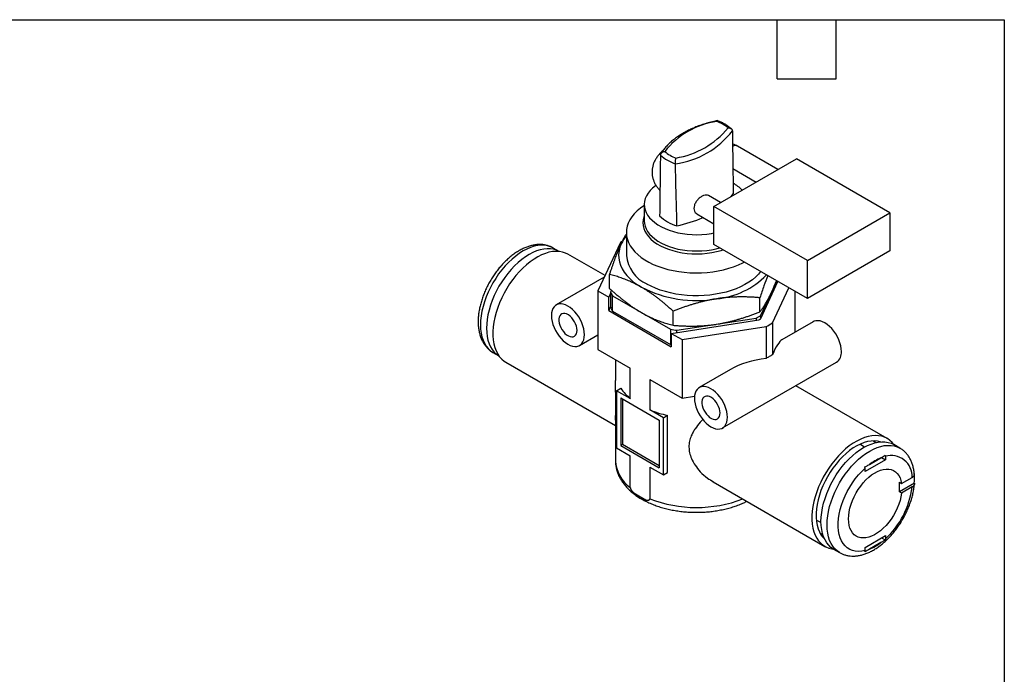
# Model space of a CAD drawing. Header units: millimetres. Extents: x 6 to 273, y 6 to 210.
# Tile 3 of 3: x 147 to 273, y 125 to 210. Entities that reach past the tile are written whole.
import ezdxf

# ---------------------------------------------------------------- set-up
doc = ezdxf.new("R2010")
doc.units = ezdxf.units.MM
doc.linetypes.add('SLD-Solid', pattern=[0])
doc.layers.add('TEXT', color=140, linetype='SLD-Solid', lineweight=25)

msp = doc.modelspace()

# ---------------------------------------------------------------- linework, layer by layer
for p, q in [((243.95, 190.3), (238.75, 193.3)), ((235.72, 185.55), (246.33, 191.68)), ((258.35, 184.74), (246.33, 191.68)), ((238.16, 190.42), (241.16, 188.69)), ((236.59, 186.05), (235.05, 186.94)), ((238.21, 187.23), (237.92, 186.82)), ((226.78, 185.79), (226.78, 183.69)), ((247.75, 178.61), (235.72, 185.55)), ((235.72, 180.65), (235.72, 185.55)), ((233.52, 184.61), (235.72, 183.33)), ((247.75, 178.61), (258.35, 184.74)), ((258.35, 184.74), (258.35, 179.84)), ((224.48, 182.21), (224.48, 179.26)), ((215.08, 180.21), (215.06, 180.22)), ((215.85, 179.76), (215.08, 180.21)), ((223.71, 180.92), (220.82, 174.69)), ((247.75, 173.72), (235.72, 180.65)), ((258.35, 179.84), (247.75, 173.72)), ((221.73, 176.66), (216.97, 179.41)), ((247.75, 173.72), (247.75, 178.61)), ((221.64, 176.46), (215.47, 172.89)), ((222.32, 175), (222.32, 176.8)), ((241.74, 171.13), (243.95, 175.9)), ((243.14, 174.5), (243.82, 175.98)), ((220.82, 174.69), (220.82, 167.17)), ((220.82, 174.69), (222.21, 173.88)), ((222.56, 174.79), (222.45, 174.55)), ((243.24, 170.58), (245.34, 175.1)), ((246.13, 174.65), (246.13, 169.37)), ((222.45, 174.42), (222.21, 173.88)), ((222.21, 172.17), (222.21, 173.88)), ((222.45, 174.55), (222.45, 172.59)), ((222.68, 172.1), (222.68, 174.06)), ((222.68, 174.06), (226.4, 171.91)), ((241.64, 172.01), (241.64, 173.81)), ((241.77, 171.56), (243.14, 174.5)), ((222.45, 172.7), (222.21, 172.17)), ((222.21, 172.17), (230.25, 167.53)), ((222.68, 172.1), (230.13, 167.8)), ((226.4, 171.91), (230.13, 169.76)), ((230.25, 169.24), (241.48, 170.98)), ((230.49, 170.28), (230.49, 172.09)), ((236.06, 170.42), (241.15, 171.2)), ((241.15, 171.2), (241.15, 170.93)), ((241.77, 171.21), (241.77, 171.56)), ((230.13, 169.76), (230.13, 167.8)), ((230.98, 169.63), (236.06, 170.42)), ((230.98, 169.35), (230.98, 169.63)), ((231.64, 168.44), (242.43, 170.11)), ((242.43, 170.11), (242.43, 166.02)), ((243.24, 170.58), (243.24, 166.49)), ((248.49, 170.73), (244.46, 168.41)), ((218.46, 167.7), (220.82, 169.06)), ((230.25, 169.24), (231.64, 168.44)), ((230.25, 169.24), (230.25, 167.53)), ((231.64, 168.44), (231.64, 160.93)), ((220.82, 167.17), (224.98, 164.77)), ((207.33, 166.79), (208.1, 166.34)), ((223.08, 165.87), (223.08, 163.19)), ((208.97, 165.55), (223.08, 157.41)), ((224.98, 160.85), (224.98, 164.77)), ((237.88, 164.6), (233.85, 162.28)), ((236.85, 157.08), (251.49, 165.53)), ((227.47, 163.33), (231.64, 160.93)), ((227.47, 163.33), (227.47, 159.41)), ((223.22, 161.87), (223.76, 162.18)), ((257.98, 155.73), (246.24, 162.51)), ((223.22, 161.87), (223.22, 154.52)), ((224.98, 160.85), (223.22, 161.87)), ((223.75, 160.95), (228.7, 158.09)), ((223.75, 160.95), (223.75, 154.82)), ((223.97, 160.82), (223.97, 154.95)), ((231.64, 160.93), (233.24, 161.18)), ((229.23, 158.4), (227.47, 159.41)), ((229.23, 158.4), (229.77, 158.71)), ((229.23, 151.05), (229.23, 158.4)), ((229.77, 151.36), (229.77, 158.71)), ((223.08, 158.09), (223.08, 152.88)), ((228.7, 158.09), (228.7, 151.97)), ((223.22, 154.52), (224.98, 153.5)), ((223.97, 154.95), (223.75, 154.82)), ((223.75, 154.82), (228.7, 151.97)), ((228.7, 152.21), (223.97, 154.95)), ((255.09, 154.63), (254.48, 154.98)), ((257.1, 155.29), (257.08, 155.31)), ((259.62, 154.49), (258.85, 154.94)), ((224.98, 149.42), (224.98, 153.5)), ((255.72, 152.4), (257.19, 153.24)), ((257.27, 153.29), (257.77, 153)), ((257.77, 153.43), (257.77, 153)), ((227.47, 152.06), (229.23, 151.05)), ((227.47, 152.06), (227.47, 147.98)), ((257.77, 153), (255.15, 151.49)), ((255.15, 151.49), (255.15, 151.92)), ((229.23, 151.05), (229.77, 151.36)), ((259.85, 149.94), (261.2, 150.72)), ((235.65, 150.15), (249.98, 141.87)), ((259.56, 150.11), (259.85, 149.94)), ((261.49, 149.99), (259.56, 148.88)), ((261.2, 149.5), (259.85, 148.72)), ((225.42, 148.76), (227.04, 147.82)), ((259.85, 148.72), (259.56, 148.88)), ((248.88, 145.28), (249.49, 144.93)), ((255.15, 141.74), (257.77, 143.25)), ((257.77, 143.25), (257.77, 142.83)), ((249.9, 142.87), (249.92, 142.86)), ((255.15, 141.32), (255.15, 141.74)), ((257.19, 142.35), (255.72, 141.5)), ((257.27, 142.97), (257.75, 142.69)), ((251.1, 141.52), (251.88, 141.07))]:
    msp.add_line(p, q)
at = {"flags": 128}
for points in [[(228.28, 188.23), (228.22, 188.19), (227.85, 187.89), (227.54, 187.58), (227.27, 187.25), (227.06, 186.91), (226.91, 186.56), (226.81, 186.2), (226.78, 185.84), (226.8, 185.47), (226.88, 185.11), (227.02, 184.76), (227.21, 184.42), (227.46, 184.08), (227.77, 183.77), (228.12, 183.47), (228.52, 183.19), (228.97, 182.93), (229.45, 182.7), (229.97, 182.49), (230.52, 182.32), (231.09, 182.17), (231.69, 182.06), (232.3, 181.98), (232.93, 181.94), (233.55, 181.92), (234.18, 181.94), (234.8, 182), (235.41, 182.09), (235.72, 182.15)], [(226.78, 185.68), (226.73, 185.65), (226.27, 185.32), (225.86, 184.97), (225.49, 184.61), (225.18, 184.22), (224.92, 183.82), (224.72, 183.42), (224.58, 183), (224.5, 182.58), (224.48, 182.16), (224.51, 181.73), (224.61, 181.31), (224.77, 180.9), (224.98, 180.49), (225.25, 180.1), (225.58, 179.72), (225.95, 179.36), (226.38, 179.01), (226.86, 178.69), (227.38, 178.39), (227.94, 178.11), (228.53, 177.87), (229.16, 177.65), (229.82, 177.46), (230.5, 177.31), (231.21, 177.18), (231.92, 177.09), (232.65, 177.04), (233.38, 177.01), (234.12, 177.03), (234.85, 177.07), (235.57, 177.16), (236.27, 177.27), (236.96, 177.42), (237.63, 177.6), (238.26, 177.81), (238.87, 178.05), (239.44, 178.32), (239.61, 178.41)], [(226.78, 184.31), (226.74, 184.21), (226.64, 183.84), (226.61, 183.47), (226.63, 183.1), (226.71, 182.73), (226.85, 182.37), (227.05, 182.02), (227.31, 181.68), (227.62, 181.35), (227.98, 181.04), (228.4, 180.76), (228.85, 180.49), (229.35, 180.26), (229.88, 180.05), (230.44, 179.87), (231.03, 179.72), (231.65, 179.6), (232.27, 179.52), (232.91, 179.47), (233.56, 179.46), (234.2, 179.48), (234.84, 179.54), (235.46, 179.63), (236.07, 179.75), (236.65, 179.91), (236.89, 179.98)], [(226.78, 183.69), (226.8, 183.38), (226.88, 183.02), (227.02, 182.66), (227.21, 182.32), (227.46, 181.99), (227.77, 181.67), (228.12, 181.37), (228.52, 181.09), (228.97, 180.83), (229.45, 180.6), (229.97, 180.4), (230.52, 180.22), (231.09, 180.08), (231.69, 179.97), (232.3, 179.89), (232.93, 179.84), (233.55, 179.83), (234.18, 179.85), (234.8, 179.9), (235.41, 179.99), (236, 180.11), (236.46, 180.23)], [(215.06, 180.22), (214.72, 180.38), (214.35, 180.5), (213.94, 180.56), (213.52, 180.57), (213.08, 180.53), (212.62, 180.43), (212.15, 180.28), (211.68, 180.08), (211.2, 179.83), (210.72, 179.53), (210.25, 179.18), (209.78, 178.79), (209.33, 178.36), (208.89, 177.9), (208.46, 177.4), (208.06, 176.87), (207.68, 176.31), (207.33, 175.74), (207, 175.14), (206.71, 174.54), (206.46, 173.92), (206.24, 173.31), (206.05, 172.69), (205.91, 172.08), (205.81, 171.48), (205.74, 170.9), (205.72, 170.34), (205.74, 169.8), (205.81, 169.28), (205.91, 168.81), (206.05, 168.36), (206.24, 167.96), (206.46, 167.6), (206.71, 167.28), (207, 167.01), (207.33, 166.79), (207.33, 166.79)], [(215.85, 179.76), (215.5, 179.93), (215.12, 180.05), (214.72, 180.11), (214.3, 180.12), (213.85, 180.08), (213.4, 179.98), (212.93, 179.83), (212.46, 179.63), (211.98, 179.38), (211.5, 179.08), (211.03, 178.73), (210.56, 178.34), (210.11, 177.91), (209.66, 177.45), (209.24, 176.95), (208.84, 176.42), (208.46, 175.86), (208.1, 175.29), (207.78, 174.69), (207.49, 174.09), (207.23, 173.47), (207.01, 172.86), (206.83, 172.24), (206.69, 171.63), (206.58, 171.03), (206.52, 170.45), (206.5, 169.89), (206.52, 169.35), (206.58, 168.84), (206.69, 168.36), (206.83, 167.91), (207.01, 167.51), (207.23, 167.15), (207.49, 166.83), (207.78, 166.56), (208.1, 166.34), (208.11, 166.34)], [(216.97, 179.41), (216.66, 179.56), (216.28, 179.69), (215.87, 179.76), (215.44, 179.78), (214.99, 179.75), (214.53, 179.66), (214.06, 179.52), (213.58, 179.32), (213.09, 179.08), (212.61, 178.79), (212.12, 178.45), (211.64, 178.06), (211.18, 177.64), (210.72, 177.17), (210.28, 176.68), (209.87, 176.15), (209.47, 175.59), (209.1, 175.01), (208.76, 174.41), (208.45, 173.8), (208.18, 173.18), (207.94, 172.55), (207.73, 171.92), (207.57, 171.3), (207.44, 170.68), (207.36, 170.08), (207.32, 169.5), (207.32, 168.93), (207.36, 168.4), (207.44, 167.89), (207.57, 167.42), (207.73, 166.99), (207.94, 166.59), (208.18, 166.24), (208.45, 165.94), (208.76, 165.68), (208.97, 165.55)], [(223.82, 180.75), (223.64, 180.3), (223.53, 179.84), (223.48, 179.37), (223.49, 178.91), (223.58, 178.45), (223.72, 177.99), (223.93, 177.54), (224.2, 177.1), (224.53, 176.68), (224.92, 176.27), (225.36, 175.88), (225.86, 175.52), (226.4, 175.18)], [(241.73, 177.19), (241.46, 176.86), (241.1, 176.49), (240.68, 176.14), (240.22, 175.82), (239.71, 175.51), (239.16, 175.23), (238.57, 174.97), (237.95, 174.75), (237.3, 174.55), (236.62, 174.39), (235.92, 174.26), (235.21, 174.16), (234.48, 174.09), (233.75, 174.06), (233.02, 174.07), (232.29, 174.11), (231.56, 174.18), (230.85, 174.29), (230.16, 174.43), (229.49, 174.6), (228.84, 174.8), (228.23, 175.04), (227.65, 175.3), (227.11, 175.58)], [(219.09, 169.07), (219.06, 169.43), (219, 169.81), (218.89, 170.2), (218.75, 170.59), (218.57, 170.97), (218.35, 171.35), (218.11, 171.69), (217.85, 172.02), (217.56, 172.3), (217.27, 172.55), (216.97, 172.75), (216.66, 172.89), (216.37, 172.99), (216.08, 173.03), (215.82, 173.02), (215.58, 172.95), (215.36, 172.83), (215.18, 172.65), (215.04, 172.43), (214.93, 172.16), (214.87, 171.86), (214.84, 171.52), (214.87, 171.16), (214.93, 170.78), (215.04, 170.39), (215.18, 170), (215.36, 169.62), (215.58, 169.25), (215.82, 168.9), (216.08, 168.58), (216.37, 168.29), (216.66, 168.05), (216.97, 167.85), (217.27, 167.7), (217.56, 167.6), (217.85, 167.56), (218.11, 167.57), (218.35, 167.64), (218.57, 167.77), (218.75, 167.94), (218.89, 168.16), (219, 168.43), (219.06, 168.74), (219.09, 169.07)], [(218.13, 169.62), (218.11, 169.89), (218.05, 170.17), (217.95, 170.46), (217.81, 170.74), (217.64, 171), (217.45, 171.24), (217.24, 171.45), (217.02, 171.61), (216.8, 171.73), (216.58, 171.79), (216.38, 171.8), (216.2, 171.76), (216.05, 171.66), (215.93, 171.51), (215.85, 171.32), (215.8, 171.09), (215.8, 170.84), (215.85, 170.56), (215.93, 170.28), (216.05, 169.99), (216.2, 169.72), (216.38, 169.47), (216.58, 169.24), (216.8, 169.06), (217.02, 168.92), (217.24, 168.83), (217.45, 168.79), (217.64, 168.81), (217.81, 168.88), (217.95, 169), (218.05, 169.17), (218.11, 169.38), (218.13, 169.62)], [(252.11, 166.91), (252.09, 167.27), (252.02, 167.65), (251.92, 168.04), (251.77, 168.43), (251.59, 168.81), (251.38, 169.18), (251.13, 169.53), (250.87, 169.85), (250.58, 170.14), (250.29, 170.38), (249.99, 170.58), (249.69, 170.73), (249.39, 170.83), (249.11, 170.87), (248.84, 170.86), (248.6, 170.79), (248.49, 170.73)], [(230.13, 167.8), (230.23, 167.78), (230.25, 167.78)], [(237.47, 158.46), (237.45, 158.82), (237.39, 159.2), (237.28, 159.59), (237.13, 159.98), (236.95, 160.36), (236.74, 160.73), (236.5, 161.08), (236.23, 161.4), (235.95, 161.69), (235.65, 161.93), (235.35, 162.13), (235.05, 162.28), (234.75, 162.38), (234.47, 162.42), (234.2, 162.41), (233.96, 162.34), (233.75, 162.21), (233.57, 162.04), (233.42, 161.81), (233.31, 161.55), (233.25, 161.24), (233.23, 160.91), (233.25, 160.55), (233.31, 160.17), (233.42, 159.78), (233.57, 159.39), (233.75, 159), (233.96, 158.63), (234.2, 158.28), (234.47, 157.96), (234.75, 157.68), (235.05, 157.43), (235.35, 157.23), (235.65, 157.08), (235.95, 156.99), (236.23, 156.95), (236.5, 156.96), (236.74, 157.03), (236.95, 157.15), (237.13, 157.33), (237.28, 157.55), (237.39, 157.82), (237.45, 158.12), (237.47, 158.46)], [(236.52, 159.01), (236.5, 159.28), (236.43, 159.56), (236.33, 159.84), (236.19, 160.12), (236.03, 160.39), (235.83, 160.63), (235.62, 160.83), (235.41, 161), (235.18, 161.11), (234.97, 161.18), (234.77, 161.19), (234.59, 161.14), (234.43, 161.04), (234.31, 160.9), (234.23, 160.71), (234.19, 160.48), (234.19, 160.22), (234.23, 159.95), (234.31, 159.66), (234.43, 159.38), (234.59, 159.11), (234.77, 158.85), (234.97, 158.63), (235.18, 158.44), (235.41, 158.3), (235.62, 158.21), (235.83, 158.18), (236.03, 158.19), (236.19, 158.27), (236.33, 158.39), (236.43, 158.56), (236.5, 158.77), (236.52, 159.01)], [(258.85, 154.94), (258.64, 155.2), (258.35, 155.47), (258.02, 155.71), (257.67, 155.88), (257.29, 156.01), (256.88, 156.09), (256.45, 156.11), (256.01, 156.07), (255.54, 155.98), (255.07, 155.84), (254.59, 155.65), (254.1, 155.4), (253.62, 155.11), (253.13, 154.77), (252.66, 154.39), (252.19, 153.96), (251.73, 153.5), (251.3, 153), (250.88, 152.47), (250.48, 151.91), (250.11, 151.33), (249.77, 150.74), (249.46, 150.12), (249.19, 149.5), (248.95, 148.87), (248.74, 148.25), (248.58, 147.62), (248.46, 147.01), (248.37, 146.41), (248.33, 145.82), (248.33, 145.26), (248.37, 144.72), (248.46, 144.22), (248.58, 143.75), (248.74, 143.31), (248.95, 142.92), (249.19, 142.57), (249.46, 142.26), (249.77, 142.01), (250.11, 141.8), (250.48, 141.65), (250.88, 141.55), (251.1, 141.52)], [(257.13, 155.29), (257.13, 155.29), (256.74, 155.38), (256.34, 155.42), (255.92, 155.4), (255.48, 155.33), (255.03, 155.2), (254.56, 155.02), (254.1, 154.79), (253.63, 154.51), (253.17, 154.18), (252.71, 153.8), (252.27, 153.39), (251.83, 152.94), (251.42, 152.45), (251.03, 151.93), (250.66, 151.39), (250.32, 150.82), (250.01, 150.24), (249.73, 149.65), (249.49, 149.05), (249.28, 148.45), (249.11, 147.85), (248.99, 147.26), (248.9, 146.68), (248.86, 146.12), (248.86, 145.58), (248.9, 145.06), (248.99, 144.58), (249.11, 144.14), (249.28, 143.73), (249.49, 143.36), (249.73, 143.04), (249.93, 142.83)], [(251.1, 141.52), (251.1, 141.52), (250.77, 141.74), (250.48, 142.01), (250.23, 142.33), (250.01, 142.69), (249.82, 143.09), (249.68, 143.54), (249.58, 144.02), (249.51, 144.53), (249.49, 145.07), (249.51, 145.63), (249.58, 146.21), (249.68, 146.81), (249.82, 147.42), (250.01, 148.04), (250.23, 148.66), (250.48, 149.27), (250.77, 149.88), (251.1, 150.47), (251.45, 151.05), (251.83, 151.6), (252.23, 152.13), (252.66, 152.63), (253.1, 153.1), (253.55, 153.52), (254.02, 153.91), (254.49, 154.26), (254.97, 154.56), (255.45, 154.81), (255.92, 155.01), (256.39, 155.16), (256.85, 155.26), (257.29, 155.3), (257.71, 155.29), (258.12, 155.23), (258.49, 155.11), (258.85, 154.94)], [(251.87, 141.07), (251.55, 141.29), (251.26, 141.56), (251, 141.88), (250.78, 142.24), (250.6, 142.64), (250.46, 143.09), (250.35, 143.57), (250.29, 144.08), (250.27, 144.62), (250.29, 145.18), (250.35, 145.77), (250.46, 146.36), (250.6, 146.97), (250.78, 147.59), (251, 148.21), (251.26, 148.82), (251.55, 149.43), (251.87, 150.02), (252.23, 150.6), (252.61, 151.15), (253.01, 151.68), (253.43, 152.18), (253.88, 152.65), (254.33, 153.08), (254.8, 153.46), (255.27, 153.81), (255.75, 154.11), (256.23, 154.36), (256.7, 154.56), (257.17, 154.71), (257.62, 154.81), (258.07, 154.85), (258.49, 154.84), (258.89, 154.78), (259.27, 154.66), (259.61, 154.5)], [(256.52, 155.19), (256.25, 155.4), (256.22, 155.42)], [(255.15, 141.32), (254.72, 141.24), (254.3, 141.21), (253.9, 141.24), (253.53, 141.33), (253.18, 141.47), (252.86, 141.67), (252.58, 141.92), (252.33, 142.22), (252.12, 142.57), (251.95, 142.96), (251.82, 143.39), (251.73, 143.86), (251.69, 144.36), (251.69, 144.89), (251.73, 145.44), (251.82, 146), (251.95, 146.59), (252.12, 147.17), (252.33, 147.76), (252.58, 148.35), (252.86, 148.93), (253.18, 149.49), (253.53, 150.03), (253.9, 150.55), (254.3, 151.04), (254.72, 151.5), (255.15, 151.92)], [(259.85, 148.72), (259.77, 148.24), (259.65, 147.76), (259.49, 147.27), (259.29, 146.78), (259.06, 146.3), (258.8, 145.83), (258.51, 145.38), (258.19, 144.96), (257.86, 144.57), (257.5, 144.2), (257.13, 143.88), (256.76, 143.6), (256.38, 143.37), (256, 143.19), (255.63, 143.05), (255.27, 142.97), (254.92, 142.95), (254.59, 142.97), (254.28, 143.06), (254.01, 143.19), (253.76, 143.37), (253.54, 143.61), (253.36, 143.89), (253.21, 144.21), (253.11, 144.57), (253.05, 144.97), (253.03, 145.39), (253.05, 145.84), (253.11, 146.31), (253.21, 146.79), (253.36, 147.28), (253.54, 147.77), (253.76, 148.25), (254.01, 148.73), (254.28, 149.18), (254.59, 149.62), (254.92, 150.03), (255.27, 150.4), (255.63, 150.74), (256, 151.04), (256.38, 151.29), (256.76, 151.49), (257.13, 151.65), (257.5, 151.75), (257.86, 151.8), (258.19, 151.79), (258.51, 151.73), (258.8, 151.62), (259.06, 151.45), (259.29, 151.24), (259.49, 150.98), (259.65, 150.67), (259.77, 150.32), (259.85, 149.94)], [(249.37, 143.56), (249.66, 143.43), (249.71, 143.41)]]:
    msp.add_lwpolyline(points, dxfattribs=at)
for centre, radius, start, end in [((237.61, 186.13), 10.45, 98.2369, 141.7577), ((234.59, 192.18), 4.55, 49.56, 70.4454), ((229.32, 202.03), 11.08, 277.5801, 322.4145), ((229.13, 202.47), 10.83, 279.0441, 320.9505), ((232.36, 196.06), 4.55, 229.56, 250.4454), ((238.46, 192.7), 0.666, 64.815, 120.6177), ((232.26, 195.82), 5, 227.1671, 252.8383), ((235.82, 184.24), 4.91, 43.9766, 60.8227), ((232.27, 187.88), 4.99, 225.0441, 254.9612), ((227.71, 198.88), 16.15, 281.6804, 294.1879), ((230.08, 170.79), 11.97, 120.7302, 122.1803), ((228.06, 178.74), 4.69, 139.7373, 154.6238), ((228.96, 179.7), 4.51, 185.5752, 245.745), ((235.13, 183.88), 10.24, 275.2287, 315.8871), ((233.46, 188.83), 15.37, 242.6653, 279.7486), ((226.69, 176.22), 4.55, 201.4682, 208.3287), ((226.69, 174.26), 4.55, 201.4682, 208.3287), ((236.14, 180.6), 10.65, 298.052, 301.9426), ((236.19, 180.44), 10.84, 299.2035, 300.7911), ((233.35, 187.75), 18.27, 259.8495, 262.5644), ((236.6, 181.15), 12.49, 297.8555, 302.1391), ((250.62, 166.75), 1.5, 305.3847, 5.9275), ((228.74, 165.55), 6.01, 214.0968, 231.3605), ((232.77, 172.52), 14.14, 248.0144, 257.7654), ((259.6, 147.37), 6.34, 112.3344, 127.6603), ((258.5, 150.83), 2.71, 357.8651, 105.6985), ((227.58, 153.1), 4.51, 182.7998, 234.8611), ((254.4, 150.6), 7.11, 355.059, 4.941), ((250.43, 150.82), 10.85, 312.5247, 352.9847), ((255.04, 149.49), 4.56, 352.2809, 7.7191), ((231.06, 156.66), 9.71, 234.4575, 245.5479), ((233.48, 163.57), 16.71, 248.935, 290.8935), ((253.31, 147.37), 6.34, 292.3344, 307.6603)]:
    msp.add_arc(centre, radius, start, end)
for centre, major_axis, ratio, start_param, end_param in [((243.36, 164.31), (1.31, 4.14), 0.201938, 0.217274, 1.081894), ((241.97, 163.51), (5.78, 1.08), 0.410779, 1.414753, 2.279373)]:
    msp.add_ellipse(centre, major_axis=major_axis, ratio=ratio, start_param=start_param, end_param=end_param)
for points, knots in [([(236.15, 196.58), (236.07, 196.56), (235.73, 196.49), (235.16, 196.35), (234.44, 196.13), (233.75, 195.9), (233.09, 195.63), (232.46, 195.34), (231.86, 195.02), (231.3, 194.68), (230.77, 194.31), (230.29, 193.93), (229.85, 193.52), (229.46, 193.1), (229.15, 192.7), (228.98, 192.44), (228.91, 192.33)], [0, 0, 0, 0, 0.025316, 0.101756, 0.178251, 0.254802, 0.331415, 0.408092, 0.484831, 0.561625, 0.638455, 0.715282, 0.792048, 0.86868, 0.945085, 1, 1, 1, 1]), ([(236.15, 196.57), (236.15, 196.57), (236.14, 196.57), (236.12, 196.51), (236.12, 196.47)], [0, 0, 0, 0, 0.368192, 1, 1, 1, 1]), ([(237.99, 195.5), (237.95, 195.54), (237.81, 195.67), (237.54, 195.89), (237.17, 196.12), (236.76, 196.34), (236.42, 196.48), (236.21, 196.56), (236.16, 196.58)], [0, 0, 0, 0, 0.088769, 0.297505, 0.507163, 0.717611, 0.928101, 1, 1, 1, 1]), ([(237.54, 195.64), (237.57, 195.64), (237.62, 195.65), (237.69, 195.64), (237.76, 195.63), (237.82, 195.61), (237.88, 195.58), (237.95, 195.54), (238.02, 195.48), (238.08, 195.38), (238.09, 195.31), (238.1, 195.27)], [0, 0, 0, 0, 0.0951706, 0.185996, 0.2724444, 0.3544975, 0.4321551, 0.5054391, 0.6814593, 0.8457131, 1, 1, 1, 1]), ([(229.16, 192.71), (229.09, 192.64), (228.89, 192.47), (228.6, 192.16), (228.32, 191.78), (228.1, 191.39), (227.93, 190.98), (227.83, 190.56), (227.78, 190.15), (227.78, 189.74), (227.84, 189.33), (227.94, 188.94), (228.1, 188.56), (228.31, 188.19), (228.54, 187.86), (228.71, 187.67), (228.79, 187.59)], [0, 0, 0, 0, 0.047793, 0.130132, 0.210799, 0.289299, 0.365482, 0.439544, 0.511923, 0.583191, 0.653961, 0.724689, 0.79601, 0.868504, 0.942643, 1, 1, 1, 1]), ([(229.41, 192.59), (229.38, 192.59), (229.33, 192.59), (229.26, 192.57), (229.19, 192.55), (229.13, 192.52), (229.08, 192.49), (229, 192.44), (228.93, 192.37), (228.87, 192.27), (228.86, 192.2), (228.85, 192.16)], [0, 0, 0, 0, 0.095171, 0.185996, 0.272444, 0.354498, 0.432155, 0.505439, 0.681459, 0.845713, 1, 1, 1, 1]), ([(238.75, 193.3), (238.66, 193.35), (238.46, 193.46), (238.25, 193.56), (238.12, 193.62)], [0, 0, 0, 0, 0.4180854, 1, 1, 1, 1]), ([(230.78, 191.05), (230.78, 191.07), (230.78, 191.1), (230.78, 191.16), (230.78, 191.23), (230.79, 191.3), (230.79, 191.37), (230.8, 191.46), (230.81, 191.56), (230.82, 191.68), (230.83, 191.74), (230.84, 191.77)], [0, 0, 0, 0, 0.076185, 0.154599, 0.235524, 0.319206, 0.405849, 0.495618, 0.646244, 0.814397, 1, 1, 1, 1]), ([(235.05, 186.94), (235.05, 186.94), (234.98, 187.01), (234.76, 187.03), (234.41, 186.98), (234.03, 186.78), (233.67, 186.47), (233.38, 186.1), (233.2, 185.69), (233.13, 185.28), (233.21, 184.92), (233.36, 184.69), (233.49, 184.64), (233.53, 184.62)], [0, 0, 0, 0, 0.001688, 0.108692, 0.216734, 0.325686, 0.433968, 0.540018, 0.644235, 0.748944, 0.856198, 0.96553, 1, 1, 1, 1]), ([(223.82, 180.75), (223.98, 181.08), (224.2, 181.55), (224.41, 181.9), (224.48, 182)], [0, 0, 0, 0, 0.717282, 1, 1, 1, 1]), ([(215.05, 180.22), (214.95, 180.28), (214.72, 180.4), (214.35, 180.53), (213.93, 180.62), (213.51, 180.67), (213.06, 180.66), (212.61, 180.6), (212.14, 180.5), (211.67, 180.34), (211.19, 180.14), (210.71, 179.89), (210.23, 179.59), (209.77, 179.25), (209.31, 178.87), (208.87, 178.46), (208.45, 178.01), (208.04, 177.53), (207.66, 177.03), (207.29, 176.5), (206.96, 175.96), (206.65, 175.39), (206.38, 174.82), (206.13, 174.23), (205.92, 173.65), (205.75, 173.05), (205.61, 172.46), (205.5, 171.88), (205.44, 171.3), (205.42, 170.74), (205.44, 170.19), (205.51, 169.66), (205.62, 169.16), (205.77, 168.68), (205.96, 168.25), (206.2, 167.85), (206.47, 167.49), (206.77, 167.18), (207.06, 166.95), (207.26, 166.83), (207.33, 166.79)], [0, 0, 0, 0, 0.0212643, 0.0458194, 0.0704653, 0.0953761, 0.1206876, 0.1464794, 0.1727626, 0.199482, 0.2265349, 0.2538023, 0.2811767, 0.308568, 0.3359247, 0.3632275, 0.3904715, 0.4176616, 0.4448075, 0.4719222, 0.4990202, 0.5261167, 0.5532248, 0.5803579, 0.6075319, 0.6347627, 0.6620649, 0.6894509, 0.7169281, 0.7444954, 0.772136, 0.7997997, 0.827391, 0.8547883, 0.8818481, 0.9084387, 0.9344813, 0.9599777, 0.9850113, 1, 1, 1, 1]), ([(222.32, 176.8), (222.37, 176.94), (222.45, 177.2), (222.59, 177.59), (222.72, 177.97), (222.84, 178.33), (222.97, 178.68), (223.1, 179.02), (223.22, 179.34), (223.34, 179.65), (223.46, 179.94), (223.58, 180.23), (223.7, 180.5), (223.78, 180.67), (223.82, 180.75)], [0, 0, 0, 0, 0.090811, 0.180126, 0.267981, 0.354416, 0.439469, 0.523184, 0.605605, 0.686779, 0.766753, 0.845578, 0.923309, 1, 1, 1, 1]), ([(226.4, 175.18), (226.31, 175.23), (226.11, 175.34), (225.81, 175.5), (225.51, 175.65), (225.21, 175.8), (224.9, 175.94), (224.59, 176.07), (224.28, 176.19), (223.96, 176.31), (223.64, 176.42), (223.31, 176.53), (222.99, 176.63), (222.66, 176.72), (222.43, 176.78), (222.32, 176.8)], [0, 0, 0, 0, 0.070755, 0.142393, 0.214957, 0.288489, 0.363029, 0.438617, 0.51529, 0.593083, 0.672031, 0.752166, 0.833519, 0.916121, 1, 1, 1, 1]), ([(242.66, 176.65), (242.49, 176.23), (242.15, 175.34), (241.81, 174.34), (241.64, 173.81)], [0, 0, 0, 0, 0.482304, 1, 1, 1, 1]), ([(243.14, 174.5), (243.29, 174.85), (243.51, 175.31), (243.71, 175.87), (243.77, 176.01)], [0, 0, 0, 0, 0.750427, 1, 1, 1, 1]), ([(222.32, 175), (222.44, 174.89), (222.68, 174.67), (223.04, 174.36), (223.4, 174.06), (223.75, 173.77), (224.09, 173.49), (224.44, 173.23), (224.77, 172.98), (225.11, 172.74), (225.44, 172.51), (225.76, 172.3), (226.09, 172.1), (226.3, 171.97), (226.4, 171.91)], [0, 0, 0, 0, 0.090811, 0.180126, 0.267981, 0.354416, 0.439469, 0.523184, 0.605605, 0.686779, 0.766753, 0.845578, 0.923309, 1, 1, 1, 1]), ([(230.49, 172.09), (230.37, 172.2), (230.13, 172.41), (229.77, 172.73), (229.41, 173.03), (229.06, 173.32), (228.72, 173.59), (228.37, 173.86), (228.04, 174.11), (227.7, 174.35), (227.37, 174.57), (227.05, 174.79), (226.72, 174.99), (226.51, 175.11), (226.4, 175.18)], [0, 0, 0, 0, 0.090811, 0.180126, 0.267981, 0.354416, 0.439469, 0.523184, 0.605605, 0.686779, 0.766753, 0.845578, 0.923309, 1, 1, 1, 1]), ([(236.06, 173.68), (235.93, 173.66), (235.66, 173.62), (235.26, 173.54), (234.85, 173.46), (234.43, 173.36), (234.01, 173.26), (233.59, 173.14), (233.16, 173.02), (232.72, 172.89), (232.29, 172.75), (231.84, 172.6), (231.39, 172.44), (230.94, 172.27), (230.64, 172.15), (230.49, 172.09)], [0, 0, 0, 0, 0.070755, 0.142393, 0.214957, 0.288489, 0.363029, 0.438617, 0.51529, 0.593083, 0.672031, 0.752166, 0.833519, 0.916121, 1, 1, 1, 1]), ([(241.64, 173.81), (241.48, 173.83), (241.15, 173.86), (240.66, 173.89), (240.17, 173.91), (239.7, 173.92), (239.22, 173.92), (238.76, 173.92), (238.29, 173.9), (237.84, 173.88), (237.39, 173.84), (236.94, 173.8), (236.5, 173.75), (236.21, 173.7), (236.06, 173.68)], [0, 0, 0, 0, 0.0908108, 0.1801257, 0.2679812, 0.3544156, 0.4394693, 0.5231844, 0.6056053, 0.6867786, 0.7667527, 0.8455785, 0.9233092, 1, 1, 1, 1]), ([(241.64, 172.01), (241.69, 172.06), (241.77, 172.17), (241.9, 172.35), (242.03, 172.53), (242.16, 172.72), (242.29, 172.92), (242.41, 173.12), (242.54, 173.34), (242.66, 173.55), (242.78, 173.78), (242.9, 174.01), (243.02, 174.25), (243.1, 174.41), (243.14, 174.5)], [0, 0, 0, 0, 0.090811, 0.180126, 0.267981, 0.354416, 0.439469, 0.523184, 0.605605, 0.686779, 0.766753, 0.845578, 0.923309, 1, 1, 1, 1]), ([(226.4, 171.91), (226.5, 171.85), (226.7, 171.74), (227, 171.58), (227.3, 171.43), (227.6, 171.29), (227.91, 171.15), (228.22, 171.02), (228.53, 170.89), (228.85, 170.77), (229.17, 170.66), (229.5, 170.56), (229.82, 170.46), (230.15, 170.37), (230.38, 170.31), (230.49, 170.28)], [0, 0, 0, 0, 0.070755, 0.142393, 0.214957, 0.288489, 0.363029, 0.438617, 0.51529, 0.593083, 0.672031, 0.752166, 0.833519, 0.916121, 1, 1, 1, 1]), ([(236.06, 170.42), (236.2, 170.44), (236.47, 170.48), (236.87, 170.56), (237.28, 170.64), (237.7, 170.74), (238.12, 170.84), (238.54, 170.95), (238.97, 171.08), (239.4, 171.21), (239.84, 171.35), (240.29, 171.5), (240.73, 171.66), (241.19, 171.83), (241.49, 171.95), (241.64, 172.01)], [0, 0, 0, 0, 0.070755, 0.142393, 0.214957, 0.288489, 0.363029, 0.438617, 0.51529, 0.593083, 0.672031, 0.752166, 0.833519, 0.916121, 1, 1, 1, 1]), ([(230.49, 170.28), (230.65, 170.27), (230.98, 170.24), (231.47, 170.21), (231.95, 170.19), (232.43, 170.18), (232.91, 170.17), (233.37, 170.18), (233.84, 170.2), (234.29, 170.22), (234.74, 170.25), (235.19, 170.3), (235.63, 170.35), (235.92, 170.39), (236.06, 170.42)], [0, 0, 0, 0, 0.090811, 0.180126, 0.267981, 0.354416, 0.439469, 0.523184, 0.605605, 0.686779, 0.766753, 0.845578, 0.923309, 1, 1, 1, 1]), ([(243.24, 166.49), (243.18, 166.45), (243.05, 166.36), (242.85, 166.25), (242.64, 166.13), (242.5, 166.06), (242.43, 166.02)], [0, 0, 0, 0, 0.2500586, 0.5, 0.7499414, 1, 1, 1, 1]), ([(223.08, 158.09), (223.08, 158.13), (223.07, 158.23), (223.09, 158.48), (223.1, 158.87), (223.12, 159.4), (223.12, 160.09), (223.11, 160.89), (223.1, 161.83), (223.07, 162.61), (223.08, 163.1), (223.08, 163.19)], [0, 0, 0, 0, 0.042902, 0.136363, 0.229795, 0.365719, 0.505424, 0.64096, 0.780457, 0.957709, 1, 1, 1, 1]), ([(234.3, 158.16), (234.19, 158.05), (233.83, 157.67), (233.4, 157.13), (233.04, 156.55), (232.77, 156.01), (232.57, 155.38), (232.49, 154.64), (232.58, 153.89), (232.84, 153.09), (233.3, 152.26), (234, 151.4), (234.79, 150.68), (235.4, 150.32), (235.66, 150.17)], [0, 0, 0, 0, 0.04487, 0.150528, 0.204696, 0.258847, 0.337625, 0.418595, 0.497148, 0.577997, 0.680728, 0.786128, 0.910229, 1, 1, 1, 1]), ([(261.49, 151.16), (261.48, 151.23), (261.47, 151.48), (261.39, 151.89), (261.26, 152.38), (261.09, 152.83), (260.87, 153.25), (260.62, 153.63), (260.33, 153.96), (260.01, 154.24), (259.76, 154.42), (259.62, 154.49), (259.61, 154.5)], [0, 0, 0, 0, 0.047023, 0.169936, 0.29226, 0.413388, 0.532687, 0.649673, 0.76418, 0.876413, 0.986901, 1, 1, 1, 1]), ([(257.19, 153.24), (257.29, 153.3), (257.48, 153.41), (257.66, 153.52), (257.75, 153.58)], [0, 0, 0, 0, 0.5024433, 1, 1, 1, 1]), ([(223.08, 152.88), (223.08, 152.77), (223.08, 152.5), (223.14, 152.08), (223.25, 151.6), (223.42, 151.13), (223.63, 150.67), (223.9, 150.23), (224.21, 149.79), (224.58, 149.38), (224.99, 148.98), (225.45, 148.6), (225.95, 148.24), (226.49, 147.91), (227.07, 147.61), (227.68, 147.33), (228.32, 147.08), (228.98, 146.87), (229.67, 146.68), (230.37, 146.53), (231.09, 146.41), (231.82, 146.32), (232.56, 146.26), (233.3, 146.24), (234.04, 146.25), (234.78, 146.29), (235.51, 146.36), (236.24, 146.47), (236.95, 146.61), (237.64, 146.78), (238.32, 146.98), (238.97, 147.21), (239.52, 147.44), (239.84, 147.6), (239.96, 147.66)], [0, 0, 0, 0, 0.0191, 0.048318, 0.077567, 0.107014, 0.136804, 0.167053, 0.197832, 0.229158, 0.260994, 0.293254, 0.325829, 0.358604, 0.391479, 0.424366, 0.457215, 0.490004, 0.522723, 0.555375, 0.587967, 0.62051, 0.653018, 0.685505, 0.717988, 0.75048, 0.782994, 0.815546, 0.848151, 0.880827, 0.913586, 0.94644, 0.979398, 1, 1, 1, 1]), ([(255.14, 152.07), (255.2, 152.11), (255.34, 152.18), (255.53, 152.29), (255.66, 152.36), (255.72, 152.4)], [0, 0, 0, 0, 0.33131, 0.664352, 1, 1, 1, 1]), ([(261.2, 150.72), (261.26, 150.76), (261.36, 150.83), (261.46, 150.96), (261.5, 151.07), (261.49, 151.14), (261.49, 151.16)], [0, 0, 0, 0, 0.302151, 0.587435, 0.855825, 1, 1, 1, 1]), ([(224.98, 149.42), (224.98, 149.4), (224.99, 149.38), (225, 149.33), (225.01, 149.28), (225.04, 149.23), (225.07, 149.17), (225.11, 149.11), (225.17, 149.02), (225.27, 148.9), (225.36, 148.81), (225.42, 148.76)], [0, 0, 0, 0, 0.059462, 0.120142, 0.184069, 0.252985, 0.328288, 0.411053, 0.502091, 0.728351, 1, 1, 1, 1]), ([(251.87, 141.08), (251.92, 141.05), (252.09, 140.95), (252.4, 140.82), (252.8, 140.7), (253.22, 140.63), (253.65, 140.61), (254.1, 140.64), (254.56, 140.72), (255.03, 140.85), (255.51, 141.03), (255.99, 141.25), (256.47, 141.53), (256.94, 141.84), (257.4, 142.2), (257.85, 142.6), (258.28, 143.03), (258.7, 143.49), (259.1, 143.98), (259.47, 144.5), (259.82, 145.03), (260.14, 145.59), (260.43, 146.16), (260.69, 146.74), (260.92, 147.32), (261.12, 147.91), (261.28, 148.51), (261.4, 149.09), (261.47, 149.55), (261.49, 149.81), (261.49, 149.88)], [0, 0, 0, 0, 0.014125, 0.048534, 0.082939, 0.117591, 0.152711, 0.188456, 0.224894, 0.261993, 0.299641, 0.337678, 0.37594, 0.414293, 0.452624, 0.490891, 0.529076, 0.567182, 0.605217, 0.643199, 0.681147, 0.719081, 0.757023, 0.794989, 0.833, 0.871079, 0.909248, 0.947525, 0.985926, 1, 1, 1, 1]), ([(261.49, 149.99), (261.49, 149.97), (261.5, 149.94), (261.5, 149.88), (261.49, 149.83), (261.47, 149.77), (261.44, 149.71), (261.4, 149.66), (261.34, 149.6), (261.28, 149.55), (261.23, 149.52), (261.2, 149.5)], [0, 0, 0, 0, 0.0990274, 0.2010713, 0.3061354, 0.4142223, 0.5253331, 0.6394677, 0.7566252, 0.8768035, 1, 1, 1, 1]), ([(227.04, 147.82), (227.07, 147.82), (227.11, 147.81), (227.18, 147.8), (227.25, 147.8), (227.31, 147.81), (227.38, 147.82), (227.43, 147.86), (227.47, 147.91), (227.47, 147.96), (227.47, 147.98)], [0, 0, 0, 0, 0.131254, 0.248058, 0.3758, 0.499708, 0.652315, 0.781948, 0.894785, 1, 1, 1, 1]), ([(257.75, 142.69), (257.69, 142.65), (257.57, 142.57), (257.38, 142.46), (257.25, 142.39), (257.19, 142.35)], [0, 0, 0, 0, 0.3313098, 0.6643518, 1, 1, 1, 1]), ([(255.72, 141.5), (255.63, 141.45), (255.44, 141.34), (255.24, 141.23), (255.14, 141.18)], [0, 0, 0, 0, 0.5024433, 1, 1, 1, 1])]:
    msp.add_open_spline(points, degree=3, knots=knots)
for points in [[(238.1, 195.27), (238.13, 192.59), (238.17, 189.91), (238.21, 187.23)], [(238.1, 195.27), (238.1, 195.27), (238.1, 195.27), (238.1, 195.27)], [(228.85, 192.15), (228.82, 189.55), (228.78, 186.95), (228.75, 184.35)], [(228.85, 192.15), (228.85, 192.16), (228.85, 192.16), (228.85, 192.16)], [(230.78, 191.05), (230.78, 191.05), (230.78, 191.05), (230.78, 191.04)], [(230.98, 183.06), (230.91, 185.72), (230.84, 188.38), (230.78, 191.04)], [(257.75, 153.58), (257.76, 153.53), (257.77, 153.48), (257.77, 153.43)], [(255.15, 151.92), (255.15, 151.97), (255.14, 152.02), (255.14, 152.07)], [(257.77, 142.83), (257.77, 142.78), (257.76, 142.73), (257.75, 142.69)], [(255.14, 141.18), (255.15, 141.22), (255.15, 141.27), (255.15, 141.32)]]:
    msp.add_open_spline(points, degree=3)
at = {"layer": 'TEXT'}
for p, q in [((6.35, 209.55), (273.05, 209.55)), ((243.84, 201.93), (243.84, 209.55)), ((251.46, 201.93), (251.46, 209.55)), ((273.05, 209.55), (273.05, 6.35)), ((243.84, 201.93), (251.46, 201.93))]:
    msp.add_line(p, q, dxfattribs=at)

doc.saveas('drawing.dxf')
